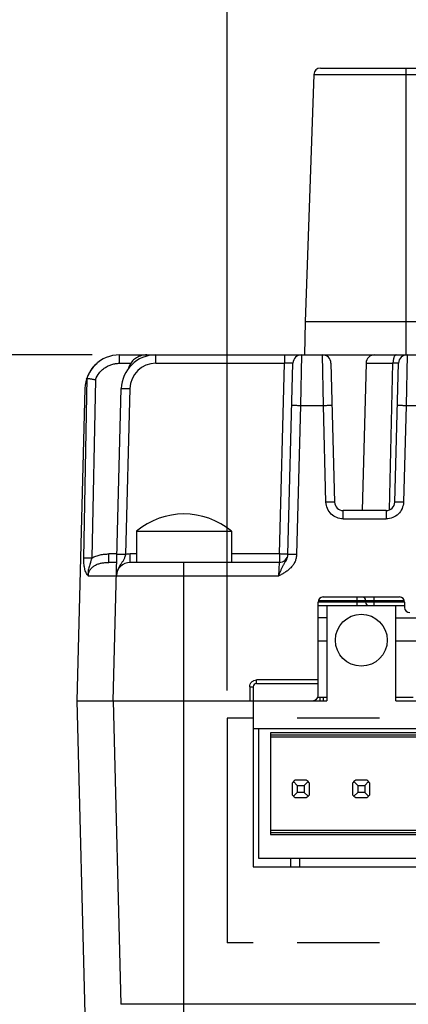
# Model space of a CAD drawing. Header units: inches. Extents: x 0 to 34, y 0 to 22.
# Tile 43 of 50: x 25.746 to 26.631, y 15.45 to 17.691. Entities that reach past the tile are written whole.
import ezdxf

# ---------------------------------------------------------------- set-up
doc = ezdxf.new("R2010")
doc.units = ezdxf.units.IN
doc.header["$LTSCALE"] = 1.87
doc.header["$MEASUREMENT"] = 0
doc.linetypes.add('PHANTOM', pattern=[0.8, 0.45, -0.05, 0.1, -0.05, 0.1, -0.05])
doc.layers.get('0').update_dxf_attribs({"linetype": 'CONTINUOUS'})
doc.layers.add('DIMENSIONS', color=7, linetype='CONTINUOUS')
doc.layers.add('REFERENCES', color=7, linetype='CONTINUOUS')
doc.styles.get("Standard").update_dxf_attribs({"font": 'txt', "width": 0.8})
doc.dimstyles.new('DIMSTYLE_1', dxfattribs={"dimtxt": 0.125, "dimasz": 0.18, "dimexe": 0.18, "dimexo": 0.0625, "dimgap": 0.09, "dimtad": 0, "dimtih": 1, "dimtoh": 1, "dimdec": 1, "dimdsep": 46, "dimtxsty": 'STANDARD', "dimblk": '_FILLED', "dimblk1": '_FILLED', "dimblk2": '_FILLED', "dimcen": 0.09, "dimadec": 0, "dimazin": 0, "dimtp": 0.1, "dimtm": 0.1, "dimtfac": 1, "dimtdec": 1, "dimtofl": 0, "dimtmove": 0, "dimatfit": 3, "dimldrblk": '_FILLED', "dimfxl": 1, "dimtolj": 1, "dimarcsym": 0})

# ---------------------------------------------------------------- blocks, each defined once
blk = doc.blocks.new('_FILLED')
at = {"color": 0, "linetype": 'BYBLOCK'}
blk.add_solid([(0, 0), (-1, 0.174), (-1, -0.174)], dxfattribs=at)
blk = doc.blocks.new('*D1')
at = {"layer": 'DIMENSIONS', "color": 2, "linetype": 'CONTINUOUS'}
for p, q in [((26.2188, 16.1639), (26.2188, 19.2062)), ((27.7936, 16.1639), (27.7936, 19.2062)), ((26.2188, 19.0812), (26.4937, 19.0812)), ((27.7936, 19.0812), (27.5187, 19.0812))]:
    blk.add_line(p, q, dxfattribs=at)
at = {"layer": 'DIMENSIONS', "color": 2, "linetype": 'CONTINUOUS', "xscale": 0.18, "yscale": 0.18, "zscale": 0.18, "rotation": 180}
blk.add_blockref('_FILLED', (26.2188, 19.0812), dxfattribs=at)
at = {"layer": 'DIMENSIONS', "color": 2, "linetype": 'CONTINUOUS', "xscale": 0.18, "yscale": 0.18, "zscale": 0.18}
blk.add_blockref('_FILLED', (27.7936, 19.0812), dxfattribs=at)
at = {"layer": 'DIMENSIONS', "color": 2, "linetype": 'CONTINUOUS', "insert": (26.8062, 19.1437), "char_height": 0.125, "width": 0.9, "attachment_point": 2, "line_spacing_factor": 0.9}
blk.add_mtext('40\\P[1.57]\\PMATING\\PCONNECTOR', dxfattribs=at)
blk = doc.blocks.new('*D4')
at = {"layer": 'DIMENSIONS', "color": 2, "linetype": 'CONTINUOUS'}
for p, q in [((25.911, 16.9282), (25.0012, 16.9282)), ((25.1262, 16.9282), (25.1262, 16.3694)), ((25.1262, 15.373), (25.1262, 15.9319)), ((25.9931, 15.373), (25.0012, 15.373))]:
    blk.add_line(p, q, dxfattribs=at)
at = {"layer": 'DIMENSIONS', "color": 2, "linetype": 'CONTINUOUS', "xscale": 0.18, "yscale": 0.18, "zscale": 0.18}
for p, rotation in [((25.1262, 16.9282), 90), ((25.1262, 15.373), 270)]:
    blk.add_blockref('_FILLED', p, dxfattribs=dict(at, rotation=rotation))
at = {"layer": 'DIMENSIONS', "color": 2, "linetype": 'CONTINUOUS', "insert": (25.0262, 16.3069), "char_height": 0.125, "width": 0.6, "attachment_point": 2, "line_spacing_factor": 0.9}
blk.add_mtext('39.5\\P[1.56]', dxfattribs=at)

msp = doc.modelspace()

# ---------------------------------------------------------------- linework, layer by layer
at = {"color": 7, "linetype": 'CONTINUOUS'}
for p, q in [((26.4308, 17.5812), (27.5815, 17.5812)), ((26.6262, 16.9282), (26.6262, 17.5812)), ((26.4159, 17.5667), (26.3962, 17.0032)), ((26.4159, 17.5667), (26.7305, 17.5667)), ((26.3962, 17.0032), (26.3949, 16.9282)), ((26.6677, 17.0032), (26.3962, 17.0032)), ((25.9735, 16.909), (25.9735, 16.9282)), ((25.9735, 16.9282), (28.0389, 16.9282)), ((26.0359, 16.9255), (26.0359, 16.9282)), ((26.0562, 16.909), (26.0562, 16.9282)), ((26.3488, 16.9282), (26.3488, 16.909)), ((26.3881, 16.9282), (26.3856, 16.8131)), ((26.4378, 16.8131), (26.4353, 16.9282)), ((26.6283, 16.9282), (26.6258, 16.8131)), ((25.9735, 16.909), (25.999, 16.909)), ((26.0562, 16.909), (26.3488, 16.909)), ((26.3374, 16.4749), (26.3488, 16.909)), ((26.357, 16.4738), (26.3684, 16.909)), ((26.4549, 16.909), (26.4632, 16.593)), ((26.5348, 16.909), (26.526, 16.5738)), ((26.5348, 16.909), (26.5961, 16.909)), ((26.5882, 16.5754), (26.5961, 16.909)), ((26.6003, 16.593), (26.6086, 16.909)), ((25.8922, 16.4658), (25.8997, 16.8749)), ((25.9186, 16.8717), (25.9108, 16.4658)), ((25.8948, 16.8515), (25.8762, 16.1408)), ((25.9588, 16.1408), (25.9774, 16.8515)), ((25.9971, 16.8515), (25.9872, 16.4738)), ((26.3856, 16.8131), (26.3767, 16.4738)), ((26.3856, 16.8131), (26.4378, 16.8131)), ((26.4435, 16.593), (26.4378, 16.8131)), ((26.6258, 16.8131), (26.62, 16.593)), ((26.6258, 16.8131), (26.6779, 16.8131)), ((26.4829, 16.5547), (26.4829, 16.5738)), ((26.5806, 16.5738), (26.4829, 16.5738)), ((26.5806, 16.5738), (26.5806, 16.5547)), ((26.4829, 16.5547), (26.5806, 16.5547)), ((26.0121, 16.5266), (26.0121, 16.4557)), ((26.0121, 16.5266), (26.2286, 16.5266)), ((26.2286, 16.5266), (26.2286, 16.4557)), ((25.9495, 16.4557), (25.9495, 16.4749)), ((25.9676, 16.4749), (25.9495, 16.4749)), ((25.9671, 16.4557), (25.9495, 16.4557)), ((25.9978, 16.4557), (25.9978, 16.4749)), ((26.0121, 16.4749), (25.9978, 16.4749)), ((26.3374, 16.4557), (25.9978, 16.4557)), ((26.1203, 15.373), (26.1203, 16.4557)), ((26.3374, 16.4749), (26.2286, 16.4749)), ((26.3361, 16.425), (26.3374, 16.4557)), ((26.3374, 16.4749), (26.3374, 16.4557)), ((25.9021, 16.425), (26.3361, 16.425)), ((26.4256, 16.1526), (26.4256, 16.3652)), ((26.6225, 16.3652), (26.4256, 16.3652)), ((26.4263, 16.3691), (26.6218, 16.3691)), ((26.4374, 16.377), (26.6106, 16.377)), ((26.514, 16.377), (26.514, 16.3573)), ((26.5337, 16.3691), (26.5337, 16.3652)), ((26.5534, 16.3573), (26.5534, 16.377)), ((26.6225, 16.3652), (26.6225, 16.3534)), ((26.4256, 16.3573), (26.6225, 16.3573)), ((26.4453, 16.3573), (26.4453, 16.1408)), ((26.6028, 16.1408), (26.6028, 16.3573)), ((26.4453, 16.3297), (26.4256, 16.3297)), ((26.6028, 16.3297), (26.9554, 16.3297)), ((26.4453, 16.2762), (26.4256, 16.2762)), ((26.8216, 16.2762), (26.6028, 16.2762)), ((26.4256, 16.1882), (26.2857, 16.1882)), ((26.2857, 16.1801), (26.2857, 16.1882)), ((26.27, 16.1725), (26.27, 16.1408)), ((26.27, 16.1725), (26.2778, 16.1723)), ((26.2778, 16.1723), (26.2778, 15.7628)), ((26.2857, 16.1801), (26.4256, 16.1801)), ((25.8762, 16.1408), (25.8999, 15.2352)), ((25.8762, 16.1408), (26.4453, 16.1408)), ((25.9588, 16.1408), (25.9769, 15.4497)), ((26.4249, 16.1486), (26.4453, 16.1486)), ((26.4294, 16.1486), (26.4294, 16.1408)), ((26.4373, 16.1486), (26.4373, 16.1408)), ((26.6028, 16.1486), (26.642, 16.1486)), ((26.6028, 16.1408), (26.8216, 16.1408)), ((26.2778, 16.0778), (27.7345, 16.0778)), ((26.2896, 16.0778), (26.2896, 15.7825)), ((26.3172, 16.0674), (26.3172, 15.8361)), ((27.6951, 16.0674), (26.3172, 16.0674)), ((26.3172, 16.0635), (27.6951, 16.0635)), ((27.6951, 16.0581), (26.3172, 16.0581)), ((26.3992, 15.9597), (26.373, 15.9597)), ((26.5369, 15.9597), (26.5108, 15.9597)), ((26.3664, 15.953), (26.3664, 15.9269)), ((26.3694, 15.9567), (26.3782, 15.9478)), ((26.3782, 15.9478), (26.3782, 15.9321)), ((26.3782, 15.9478), (26.394, 15.9478)), ((26.4028, 15.9567), (26.394, 15.9478)), ((26.394, 15.9478), (26.394, 15.9321)), ((26.4058, 15.9269), (26.4058, 15.953)), ((26.5042, 15.953), (26.5042, 15.9269)), ((26.5072, 15.9567), (26.516, 15.9478)), ((26.516, 15.9478), (26.516, 15.9321)), ((26.516, 15.9478), (26.5318, 15.9478)), ((26.5406, 15.9567), (26.5318, 15.9478)), ((26.5318, 15.9478), (26.5318, 15.9321)), ((26.5436, 15.9269), (26.5436, 15.953)), ((26.3782, 15.9321), (26.3694, 15.9233)), ((26.373, 15.9203), (26.3992, 15.9203)), ((26.394, 15.9321), (26.3782, 15.9321)), ((26.394, 15.9321), (26.4028, 15.9233)), ((26.516, 15.9321), (26.5072, 15.9233)), ((26.5108, 15.9203), (26.5369, 15.9203)), ((26.5318, 15.9321), (26.516, 15.9321)), ((26.5318, 15.9321), (26.5406, 15.9233)), ((27.6951, 15.8455), (26.3172, 15.8455)), ((27.6951, 15.8401), (26.3172, 15.8401)), ((26.3172, 15.8361), (27.6951, 15.8361)), ((26.2896, 15.7825), (27.7227, 15.7825)), ((26.3626, 15.7825), (26.3631, 15.7628)), ((26.3841, 15.7628), (26.3841, 15.7825)), ((26.2778, 15.7628), (27.7345, 15.7628)), ((28.0354, 15.4497), (25.9769, 15.4497))]:
    msp.add_line(p, q, dxfattribs=at)
for points in [[(26.0359, 16.9282), (26.0329, 16.9281), (26.0297, 16.9278), (26.0265, 16.9272), (26.0235, 16.9265), (26.0205, 16.9256), (26.0176, 16.9245), (26.0149, 16.9232), (26.0122, 16.9218), (26.0098, 16.9201), (26.0074, 16.9184), (26.0052, 16.9165), (26.0032, 16.9145), (26.0014, 16.9123), (25.9997, 16.9101), (25.9982, 16.9078), (25.9969, 16.9053), (25.9957, 16.9028), (25.9948, 16.9003), (25.994, 16.8978)], [(25.923, 16.9099), (25.92, 16.9071), (25.9167, 16.904), (25.9136, 16.9006), (25.9108, 16.897), (25.9081, 16.8932), (25.9056, 16.8893), (25.9034, 16.8853), (25.9014, 16.8811), (25.8997, 16.8769), (25.8984, 16.873)]]:
    msp.add_lwpolyline(points, dxfattribs=at)
msp.add_circle((26.524, 16.2786), 0.0591, dxfattribs=at)
for centre, radius, start, end in [((26.4308, 17.5662), 0.015, 90, 178), ((25.9735, 16.8494), 0.0787, 90, 178.5), ((26.0562, 16.8494), 0.0787, 90, 178.5), ((26.3881, 16.9085), 0.0197, 90, 178.5), ((26.4353, 16.9085), 0.0197, 1.5, 90), ((26.5545, 16.9085), 0.0197, 90, 178.5), ((26.6283, 16.9085), 0.0197, 90, 178.5), ((26.0562, 16.8499), 0.0591, 90.0031, 178.4969), ((26.4829, 16.5935), 0.0197, 181.5, 270), ((26.5806, 16.5935), 0.0197, 270, 358.5), ((26.1203, 16.3974), 0.1686, 50.0338, 129.9662), ((25.9978, 16.4242), 0.0315, 90, 178.5), ((25.9978, 16.4232), 0.0517, 90.0542, 101.8192), ((26.3374, 16.4754), 0.0197, 270, 355.3182), ((26.4374, 16.3652), 0.0118, 90, 180), ((26.5259, 16.3691), 0.00787, 0, 83.7782), ((26.5416, 16.3652), 0.00787, 180, 263.7782), ((26.6106, 16.3652), 0.0118, 0, 90), ((26.6343, 16.3534), 0.0118, 180, 270), ((26.2857, 16.1723), 0.00787, 90, 180), ((26.4138, 16.1526), 0.0118, 270, 360), ((26.3861, 15.94), 0.0236, 123.5573, 146.4427), ((26.3861, 15.94), 0.0236, 33.5573, 56.4427), ((26.5239, 15.94), 0.0236, 123.5573, 146.4427), ((26.5239, 15.94), 0.0236, 33.5573, 56.4427), ((26.3861, 15.94), 0.0236, 213.5573, 236.4427), ((26.3861, 15.94), 0.0236, 303.5573, 326.4427), ((26.5239, 15.94), 0.0236, 213.5573, 236.4427), ((26.5239, 15.94), 0.0236, 303.5573, 326.4427)]:
    msp.add_arc(centre, radius, start, end, dxfattribs=at)
for points, knots in [([(26.6032, 16.9282), (26.603, 16.9282), (26.6026, 16.9281), (26.6019, 16.9279), (26.6013, 16.9274), (26.6003, 16.9265), (26.5992, 16.9249), (26.5981, 16.9225), (26.5972, 16.9194), (26.5966, 16.9161), (26.5962, 16.9125), (26.5961, 16.9102), (26.5961, 16.909)], [0, 0, 0, 0, 0.029462, 0.061413, 0.097316, 0.138337, 0.238477, 0.363863, 0.510779, 0.671751, 0.837698, 1, 1, 1, 1]), ([(25.9186, 16.8717), (25.9208, 16.8771), (25.9253, 16.8849), (25.9333, 16.8935), (25.9402, 16.899), (25.9478, 16.9034), (25.9561, 16.9066), (25.9647, 16.9085), (25.9706, 16.909), (25.9735, 16.909)], [0, 0, 0, 0, 0.249464, 0.374542, 0.49962, 0.624708, 0.749804, 0.874902, 1, 1, 1, 1]), ([(26.3684, 16.909), (26.3684, 16.909), (26.3684, 16.909), (26.3683, 16.909), (26.3682, 16.9091), (26.368, 16.9091), (26.3675, 16.9091), (26.3669, 16.9092), (26.3661, 16.9092), (26.3651, 16.9092), (26.3639, 16.9092), (26.3626, 16.9092), (26.3612, 16.9092), (26.3591, 16.9092), (26.3562, 16.9092), (26.3525, 16.9091), (26.35, 16.909), (26.3488, 16.909)], [0, 0, 0, 0, 0.001691, 0.005456, 0.01153, 0.019945, 0.04377, 0.07677, 0.118656, 0.169036, 0.227432, 0.29328, 0.365945, 0.444725, 0.617536, 0.805039, 1, 1, 1, 1]), ([(26.6086, 16.909), (26.6086, 16.909), (26.6086, 16.909), (26.6085, 16.909), (26.6085, 16.909), (26.6083, 16.909), (26.6081, 16.9091), (26.6077, 16.9091), (26.6072, 16.9091), (26.6066, 16.9091), (26.6059, 16.9091), (26.6048, 16.9091), (26.6032, 16.9091), (26.6011, 16.9091), (26.5987, 16.909), (26.597, 16.909), (26.5961, 16.909)], [0, 0, 0, 0, 0.001497, 0.004909, 0.01045, 0.018153, 0.040042, 0.070501, 0.109373, 0.156448, 0.211465, 0.274118, 0.420886, 0.593458, 0.787952, 1, 1, 1, 1]), ([(25.8984, 16.873), (25.8985, 16.8733), (25.8986, 16.8738), (25.8989, 16.8744), (25.8992, 16.8747), (25.8995, 16.8749), (25.8996, 16.8749), (25.8997, 16.8749)], [0, 0, 0, 0, 0.345957, 0.626997, 0.8379, 0.922338, 1, 1, 1, 1]), ([(25.8997, 16.8749), (25.9, 16.8749), (25.9009, 16.8748), (25.9025, 16.8745), (25.9045, 16.8742), (25.9068, 16.8739), (25.9095, 16.8734), (25.9124, 16.8729), (25.9154, 16.8723), (25.9175, 16.8719), (25.9186, 16.8717)], [0, 0, 0, 0, 0.057395, 0.14013, 0.245803, 0.37146, 0.513642, 0.668539, 0.832069, 1, 1, 1, 1]), ([(25.9774, 16.8515), (25.9774, 16.8515), (25.9775, 16.8515), (25.9775, 16.8515), (25.9777, 16.8516), (25.9779, 16.8516), (25.9783, 16.8516), (25.9789, 16.8516), (25.9797, 16.8517), (25.9807, 16.8517), (25.9819, 16.8517), (25.9833, 16.8517), (25.9848, 16.8517), (25.987, 16.8517), (25.9899, 16.8516), (25.9935, 16.8516), (25.9959, 16.8515), (25.9971, 16.8515)], [0, 0, 0, 0, 0.001549, 0.004871, 0.010258, 0.017819, 0.039775, 0.071311, 0.112814, 0.164075, 0.224659, 0.293823, 0.370626, 0.453665, 0.632371, 0.818061, 1, 1, 1, 1]), ([(26.3659, 16.8131), (26.3659, 16.8132), (26.366, 16.8132), (26.366, 16.8132), (26.3661, 16.8132), (26.3664, 16.8132), (26.3668, 16.8133), (26.3674, 16.8133), (26.3682, 16.8133), (26.3692, 16.8133), (26.3704, 16.8134), (26.3717, 16.8134), (26.3732, 16.8134), (26.3755, 16.8133), (26.3784, 16.8133), (26.382, 16.8132), (26.3844, 16.8132), (26.3856, 16.8131)], [0, 0, 0, 0, 0.001544, 0.004846, 0.010208, 0.017745, 0.039692, 0.071316, 0.113015, 0.164394, 0.224862, 0.293826, 0.370528, 0.453565, 0.632373, 0.818083, 1, 1, 1, 1]), ([(26.4378, 16.8131), (26.439, 16.8132), (26.4414, 16.8132), (26.445, 16.8133), (26.4479, 16.8133), (26.4501, 16.8134), (26.4516, 16.8134), (26.453, 16.8134), (26.4542, 16.8133), (26.4552, 16.8133), (26.456, 16.8133), (26.4566, 16.8133), (26.457, 16.8132), (26.4572, 16.8132), (26.4573, 16.8132), (26.4574, 16.8132), (26.4574, 16.8132), (26.4574, 16.8131)], [0, 0, 0, 0, 0.181918, 0.367627, 0.546435, 0.629472, 0.706175, 0.775138, 0.835605, 0.886984, 0.928683, 0.960309, 0.982255, 0.989792, 0.995153, 0.998456, 1, 1, 1, 1]), ([(26.6061, 16.8131), (26.6061, 16.8132), (26.6061, 16.8132), (26.6062, 16.8132), (26.6063, 16.8132), (26.6065, 16.8132), (26.6069, 16.8133), (26.6075, 16.8133), (26.6084, 16.8133), (26.6094, 16.8133), (26.6105, 16.8134), (26.6119, 16.8134), (26.6134, 16.8134), (26.6156, 16.8133), (26.6186, 16.8133), (26.6222, 16.8132), (26.6246, 16.8132), (26.6258, 16.8131)], [0, 0, 0, 0, 0.001544, 0.004846, 0.010208, 0.017746, 0.039692, 0.071316, 0.113014, 0.164395, 0.224864, 0.293826, 0.370528, 0.453564, 0.632374, 0.818082, 1, 1, 1, 1]), ([(26.4632, 16.593), (26.4632, 16.593), (26.4632, 16.593), (26.4631, 16.593), (26.463, 16.5931), (26.4628, 16.5931), (26.4624, 16.5931), (26.4618, 16.5932), (26.4609, 16.5932), (26.4599, 16.5932), (26.4587, 16.5932), (26.4574, 16.5932), (26.4559, 16.5932), (26.4537, 16.5932), (26.4507, 16.5932), (26.4471, 16.5931), (26.4447, 16.593), (26.4435, 16.593)], [0, 0, 0, 0, 0.001533, 0.004802, 0.010132, 0.017662, 0.039681, 0.071323, 0.112843, 0.164085, 0.224681, 0.293831, 0.370546, 0.453512, 0.632376, 0.818257, 1, 1, 1, 1]), ([(26.4829, 16.5547), (26.4778, 16.5546), (26.4677, 16.5567), (26.4547, 16.5651), (26.4459, 16.5779), (26.4436, 16.588), (26.4435, 16.593)], [0, 0, 0, 0, 0.25001, 0.500055, 0.750069, 1, 1, 1, 1]), ([(26.62, 16.593), (26.6199, 16.588), (26.6176, 16.5779), (26.6088, 16.5651), (26.5959, 16.5567), (26.5857, 16.5546), (26.5806, 16.5547)], [0, 0, 0, 0, 0.249931, 0.499945, 0.74999, 1, 1, 1, 1]), ([(26.62, 16.593), (26.6187, 16.593), (26.6162, 16.5931), (26.6126, 16.5932), (26.6097, 16.5932), (26.6076, 16.5932), (26.6061, 16.5932), (26.6048, 16.5932), (26.6037, 16.5932), (26.6027, 16.5932), (26.6019, 16.5932), (26.6012, 16.5931), (26.6008, 16.5931), (26.6005, 16.5931), (26.6004, 16.5931), (26.6004, 16.593), (26.6003, 16.593), (26.6003, 16.593)], [0, 0, 0, 0, 0.194843, 0.382183, 0.554834, 0.633553, 0.706175, 0.772003, 0.830406, 0.880825, 0.92278, 0.955875, 0.979811, 0.988283, 0.994416, 0.99824, 1, 1, 1, 1]), ([(25.9021, 16.425), (25.9012, 16.4261), (25.8994, 16.4284), (25.8973, 16.4324), (25.8955, 16.437), (25.8942, 16.4421), (25.8932, 16.4476), (25.8923, 16.4555), (25.8921, 16.4617), (25.8922, 16.4658)], [0, 0, 0, 0, 0.09778, 0.20289, 0.316977, 0.439931, 0.571093, 0.709352, 1, 1, 1, 1]), ([(25.8922, 16.4658), (25.8926, 16.4658), (25.8936, 16.4659), (25.896, 16.4659), (25.8997, 16.4659), (25.905, 16.4659), (25.9088, 16.4658), (25.9108, 16.4658)], [0, 0, 0, 0, 0.065888, 0.153827, 0.387296, 0.678487, 1, 1, 1, 1]), ([(25.9108, 16.4658), (25.9105, 16.465), (25.9098, 16.4633), (25.9089, 16.4607), (25.908, 16.4582), (25.9069, 16.4548), (25.9056, 16.4506), (25.9042, 16.4456), (25.9029, 16.4406), (25.9021, 16.4354), (25.9018, 16.4311), (25.9018, 16.4276), (25.902, 16.4259), (25.9021, 16.425)], [0, 0, 0, 0, 0.064644, 0.129033, 0.193039, 0.256576, 0.382169, 0.506154, 0.62926, 0.752334, 0.875808, 0.937812, 1, 1, 1, 1]), ([(25.9021, 16.425), (25.9022, 16.4264), (25.9024, 16.429), (25.9037, 16.4341), (25.9069, 16.4401), (25.9124, 16.4458), (25.9191, 16.45), (25.9264, 16.4529), (25.934, 16.4547), (25.9417, 16.4556), (25.9469, 16.4557), (25.9495, 16.4557)], [0, 0, 0, 0, 0.063306, 0.126621, 0.252757, 0.37855, 0.503819, 0.62852, 0.752683, 0.876458, 1, 1, 1, 1]), ([(25.9108, 16.4658), (25.9137, 16.4675), (25.9198, 16.4703), (25.9295, 16.4731), (25.9394, 16.4746), (25.9461, 16.4749), (25.9495, 16.4749)], [0, 0, 0, 0, 0.249907, 0.499887, 0.749921, 1, 1, 1, 1]), ([(25.9872, 16.4738), (25.9871, 16.4732), (25.9868, 16.472), (25.9862, 16.4698), (25.9852, 16.467), (25.9839, 16.4638), (25.9824, 16.4609), (25.9808, 16.458), (25.979, 16.4553), (25.9771, 16.4527), (25.9747, 16.4491), (25.9717, 16.4444), (25.9688, 16.4384), (25.9669, 16.4319), (25.9664, 16.4274), (25.9663, 16.4252)], [0, 0, 0, 0, 0.03363, 0.067032, 0.132687, 0.196468, 0.258501, 0.319332, 0.379671, 0.440113, 0.500895, 0.623771, 0.74834, 0.873833, 1, 1, 1, 1]), ([(25.9872, 16.4738), (25.986, 16.4738), (25.9836, 16.4739), (25.98, 16.474), (25.9771, 16.474), (25.9749, 16.474), (25.9734, 16.474), (25.972, 16.474), (25.9708, 16.474), (25.9698, 16.474), (25.969, 16.474), (25.9684, 16.4739), (25.968, 16.4739), (25.9678, 16.4739), (25.9677, 16.4738), (25.9676, 16.4738), (25.9676, 16.4738), (25.9676, 16.4738)], [0, 0, 0, 0, 0.181899, 0.367629, 0.546495, 0.629469, 0.706178, 0.775321, 0.835925, 0.887192, 0.928689, 0.960222, 0.982178, 0.98974, 0.995128, 0.99845, 1, 1, 1, 1]), ([(26.3767, 16.4738), (26.3766, 16.471), (26.3759, 16.4654), (26.3733, 16.4574), (26.3692, 16.4501), (26.3639, 16.4436), (26.3577, 16.4379), (26.3508, 16.4331), (26.3435, 16.4289), (26.3386, 16.4263), (26.3361, 16.425)], [0, 0, 0, 0, 0.124897, 0.249814, 0.37476, 0.49974, 0.624757, 0.749811, 0.874899, 1, 1, 1, 1]), ([(26.3361, 16.425), (26.3369, 16.4273), (26.3386, 16.4317), (26.3411, 16.4382), (26.3439, 16.4443), (26.3469, 16.4499), (26.3501, 16.4553), (26.3535, 16.4609), (26.3562, 16.467), (26.357, 16.4715), (26.357, 16.4738)], [0, 0, 0, 0, 0.134725, 0.265515, 0.390182, 0.509295, 0.626059, 0.745615, 0.870327, 1, 1, 1, 1]), ([(26.3571, 16.4749), (26.3571, 16.4749), (26.357, 16.4749), (26.357, 16.4748), (26.3568, 16.4748), (26.3566, 16.4748), (26.3562, 16.4748), (26.3555, 16.4747), (26.3547, 16.4747), (26.3537, 16.4747), (26.3525, 16.4747), (26.3513, 16.4747), (26.3498, 16.4747), (26.3477, 16.4747), (26.3448, 16.4747), (26.3412, 16.4748), (26.3387, 16.4749), (26.3374, 16.4749)], [0, 0, 0, 0, 0.001758, 0.005583, 0.011715, 0.020187, 0.044123, 0.077218, 0.119173, 0.169592, 0.227995, 0.293823, 0.366445, 0.445164, 0.617816, 0.805157, 1, 1, 1, 1]), ([(26.3767, 16.4738), (26.3755, 16.4738), (26.3731, 16.4739), (26.3695, 16.474), (26.3666, 16.474), (26.3644, 16.474), (26.3629, 16.474), (26.3615, 16.474), (26.3603, 16.474), (26.3593, 16.474), (26.3585, 16.474), (26.3579, 16.4739), (26.3575, 16.4739), (26.3572, 16.4739), (26.3571, 16.4738), (26.3571, 16.4738), (26.357, 16.4738), (26.357, 16.4738)], [0, 0, 0, 0, 0.181898, 0.367629, 0.546495, 0.629469, 0.706178, 0.775321, 0.835925, 0.887192, 0.928689, 0.960223, 0.982179, 0.98974, 0.995127, 0.99845, 1, 1, 1, 1]), ([(26.27, 16.1725), (26.27, 16.1745), (26.2708, 16.1786), (26.2743, 16.1839), (26.2795, 16.1874), (26.2837, 16.1882), (26.2857, 16.1882)], [0, 0, 0, 0, 0.249963, 0.499946, 0.749961, 1, 1, 1, 1])]:
    msp.add_open_spline(points, degree=3, knots=knots, dxfattribs=at)
at = {"layer": 'REFERENCES', "color": 4, "linetype": 'PHANTOM'}
for p, q in [((26.2188, 16.1014), (26.2188, 15.5896)), ((27.7936, 16.1014), (26.2188, 16.1014)), ((27.7936, 15.5896), (26.2188, 15.5896))]:
    msp.add_line(p, q, dxfattribs=at)

# ---------------------------------------------------------------- dimensions: what is measured, and where the dimension line sits
at = {"layer": 'DIMENSIONS', "color": 2, "linetype": 'CONTINUOUS'}
dim = msp.add_linear_dim(base=(26.2188, 19.0812), p1=(27.7936, 16.1639), p2=(26.2188, 16.1639), angle=180, text='<>\\PMATING\\PCONNECTOR', dimstyle='DIMSTYLE_1', dxfattribs=at)
dim.commit()
dim.dimension.update_dxf_attribs({"geometry": '*D1', "text_midpoint": (26.6812, 18.7843), "dimtype": 160})
dim = msp.add_linear_dim(base=(25.1262, 15.373), p1=(25.911, 16.9282), p2=(25.9931, 15.373), angle=270, dimstyle='DIMSTYLE_1', dxfattribs=at)
dim.commit()
dim.dimension.update_dxf_attribs({"geometry": '*D4', "text_midpoint": (25.0012, 16.1506), "dimtype": 160})

doc.saveas('drawing.dxf')
